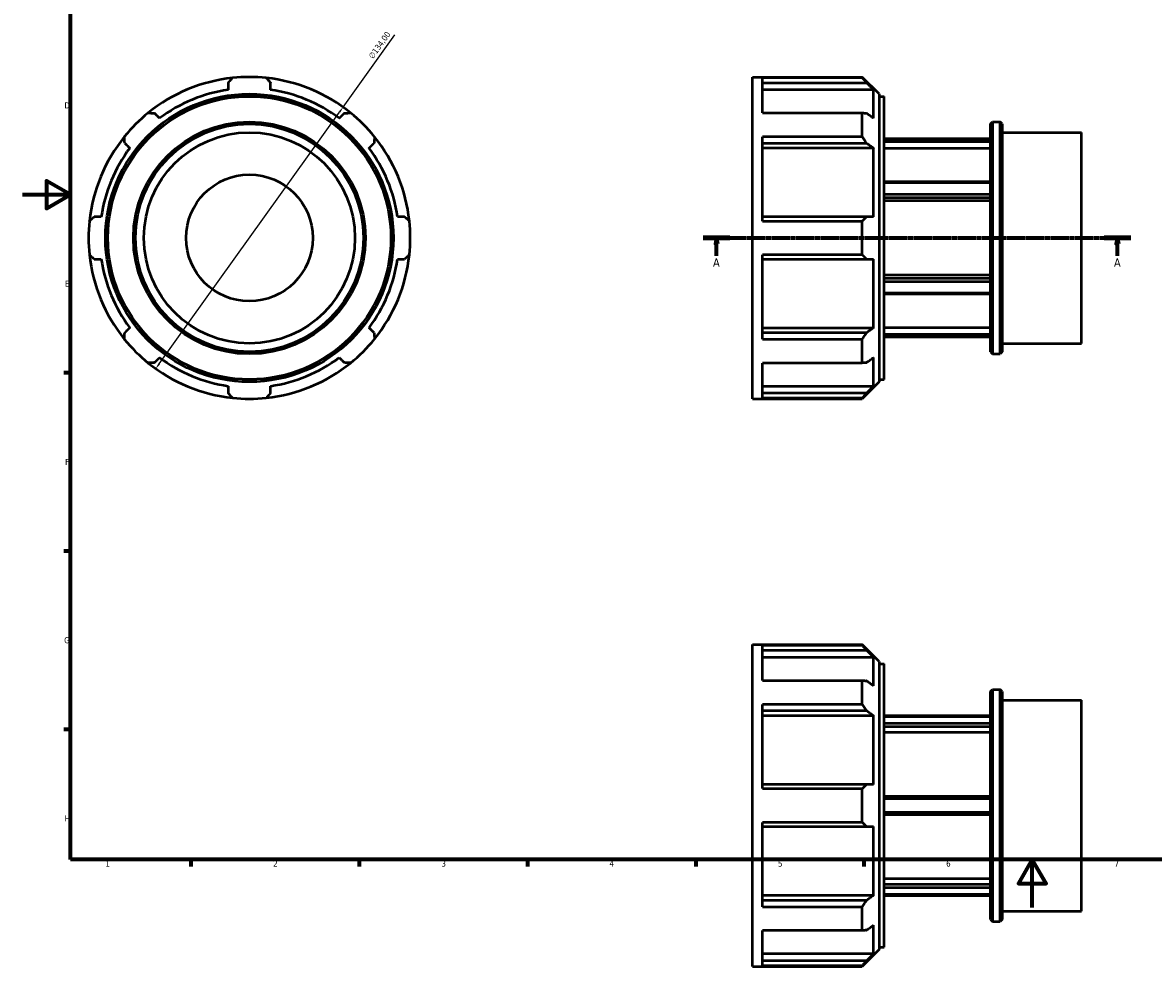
# Model space of a CAD drawing. Header units: millimetres. Extents: x -35 to 904, y -24 to 625.
# Tile 1 of 3: x 0 to 471, y -24 to 369. Entities that reach past the tile are written whole.
import ezdxf

# ---------------------------------------------------------------- set-up
doc = ezdxf.new("R2010")
doc.units = ezdxf.units.MM
doc.linetypes.add('CHAIN', pattern=[0.7087, 0.4724, -0.0591, 0.1181, -0.0591])
for name, color, linetype, lineweight in [('Border (ISO)', 7, 'Continuous', 70), ('Dimension (ISO)', 7, 'Continuous', 25), ('Section Line (ISO)', 7, 'CHAIN', 70), ('Visible (ISO)', 7, 'Continuous', 50)]:
    doc.layers.add(name, color=color, linetype=linetype, lineweight=lineweight)
doc.styles.add('Label Text (ISO)', font='tahoma.ttf')
doc.styles.add('Note Text (ISO)', font='tahoma.ttf')
doc.dimstyles.new('Default (ISO)', dxfattribs={"dimtxt": 2.5, "dimasz": 2.5, "dimexe": 3.175, "dimexo": 0, "dimgap": 0.762, "dimtad": 1, "dimrnd": 1e-08, "dimzin": 0, "dimtxsty": 'Note Text (ISO)', "dimcen": 0.09, "dimdle": 10, "dimclrd": 256, "dimclre": 256, "dimclrt": 256, "dimazin": 0, "dimtfac": 1.40208, "dimtmove": 0, "dimatfit": 3, "dimfxl": 1, "dimtolj": 1, "dimtzin": 0, "dimlwd": -1, "dimlwe": -1, "dimarcsym": 0})

# ---------------------------------------------------------------- blocks, each defined once
blk = doc.blocks.new('Borders Default Border')
at = {"layer": 'Border (ISO)'}
for p, q in [((20, 222.75), (17.1, 222.75)), ((20, 148.5), (17.1, 148.5)), ((20, 74.25), (17.1, 74.25)), ((70.08, 20), (70.08, 17.1)), ((140.17, 20), (140.17, 17.1)), ((210.25, 20), (210.25, 17.1)), ((280.33, 20), (280.33, 17.1)), ((350.42, 20), (350.42, 17.1))]:
    blk.add_line(p, q, dxfattribs=at)
at = {"layer": 'Border (ISO)', "flags": 128}
for points in [[(20, 20), (20, 574), (821, 574), (821, 20), (20, 20)], [(0, 297), (20, 297), (10, 302.77), (10, 291.23), (20, 297)], [(420.5, 0), (420.5, 20), (414.73, 10), (426.27, 10), (420.5, 20)]]:
    blk.add_lwpolyline(points, dxfattribs=at)
at = {"layer": 'Border (ISO)', "color": 232, "true_color": 0xca0064, "char_height": 2.5, "attachment_point": 7, "style": 'Note Text (ISO)'}
for s, insert in [('D', (17.43, 332.88)), ('E', (17.64, 258.63)), ('F', (17.7, 184.38)), ('G', (17.31, 110.08)), ('H', (17.44, 35.88)), ('1', (34.48, 17.1)), ('2', (104.37, 17.1)), ('3', (174.43, 17.05)), ('4', (244.42, 17.1)), ('5', (314.64, 17.05)), ('6', (384.66, 17.05)), ('7', (454.77, 17.1))]:
    blk.add_mtext(s, dxfattribs=dict(at, insert=insert))
blk = doc.blocks.new('2dTransSection0')
at = {"layer": 'Section Line (ISO)', "linetype": 'CHAIN'}
blk.add_line((283.48, 278.93), (461.58, 278.93), dxfattribs=at)
at = {"layer": 'Section Line (ISO)', "linetype": 'Continuous', "lineweight": 140}
for p, q in [((283.48, 278.93), (294.58, 278.93)), ((450.48, 278.93), (461.58, 278.93))]:
    blk.add_line(p, q, dxfattribs=at)
at = {"layer": 'Section Line (ISO)', "linetype": 'Continuous'}
for p, q in [((289.03, 278.93), (288.53, 276.43)), ((289.03, 276.43), (289.03, 278.93)), ((289.53, 276.43), (289.03, 278.93)), ((456.03, 278.93), (455.53, 276.43)), ((456.03, 276.43), (456.03, 278.93)), ((456.53, 276.43), (456.03, 278.93)), ((288.53, 276.43), (289.53, 276.43)), ((289.03, 271.46), (289.03, 276.43)), ((455.53, 276.43), (456.53, 276.43)), ((456.03, 271.46), (456.03, 276.43))]:
    blk.add_line(p, q, dxfattribs=at)
at = {"layer": 'Section Line (ISO)', "linetype": 'Continuous', "flags": 128}
for points in [[(289.53, 276.43), (289.03, 278.93), (288.53, 276.43), (289.53, 276.43)], [(456.53, 276.43), (456.03, 278.93), (455.53, 276.43), (456.53, 276.43)]]:
    blk.add_lwpolyline(points, dxfattribs=at)
at = {"layer": 'Section Line (ISO)'}
for points in [[(289.53, 276.43), (289.03, 278.93), (288.53, 276.43), (289.53, 276.43)], [(456.53, 276.43), (456.03, 278.93), (455.53, 276.43), (456.53, 276.43)]]:
    blk.add_solid(points, dxfattribs=at)
at = {"layer": 'Section Line (ISO)', "char_height": 3.5, "attachment_point": 7, "style": 'Label Text (ISO)'}
for insert in [(287.54, 266.93), (454.54, 266.93)]:
    blk.add_mtext('A', dxfattribs=dict(at, insert=insert))
blk = doc.blocks.new('*D11')
at = {"layer": 'Defpoints', "color": 0, "transparency": 16777216}
for p in [(133.48, 333.39), (55.44, 224.46)]:
    blk.add_point(p, dxfattribs=at)
at = {"layer": 'Dimension (ISO)', "transparency": 16777216}
for p, q in [((133.48, 333.39), (155.03, 363.48)), ((56.9, 226.49), (132.02, 331.36))]:
    blk.add_line(p, q, dxfattribs=at)
blk.add_arc((94.46, 278.93), 67, 51.6684, 83.9659, dxfattribs=at)
for points in [[(131.68, 331.6), (132.36, 331.12), (133.48, 333.39)], [(56.56, 226.74), (57.24, 226.25), (55.44, 224.46)]]:
    blk.add_solid(points, dxfattribs=at)
at = {"layer": 'Dimension (ISO)', "color": 232, "true_color": 0xca0064, "transparency": 16777216, "insert": (143.86, 354.72), "char_height": 2.5, "attachment_point": 1, "rotation": 54.3836, "style": 'Note Text (ISO)'}
blk.add_mtext('\\A1;∅134,00', dxfattribs=at)

msp = doc.modelspace()

# ---------------------------------------------------------------- linework, layer by layer
at = {"layer": 'Visible (ISO)'}
for p, q in [((304.031, 211.927), (304.031, 345.927)), ((304.031, 345.927), (349.745, 345.927)), ((349.745, 345.556), (308.141, 345.556)), ((308.141, 331.021), (308.141, 345.556)), ((349.745, 345.556), (349.745, 345.927)), ((356.776, 338.897), (349.745, 345.927)), ((308.141, 343.591), (351.488, 343.591)), ((354.435, 340.614), (308.141, 340.614)), ((354.435, 328.761), (354.435, 340.614)), ((356.776, 338.897), (356.776, 218.958)), ((356.776, 337.887), (358.831, 337.887)), ((358.831, 219.967), (358.831, 337.887)), ((308.141, 331.021), (349.745, 331.021)), ((349.745, 321.061), (349.745, 331.021)), ((403.081, 326.385), (403.96, 327.264)), ((403.081, 231.47), (403.081, 326.385)), ((403.96, 327.264), (403.96, 230.591)), ((403.96, 327.264), (407.152, 327.264)), ((407.152, 230.591), (407.152, 327.264)), ((408.031, 326.385), (407.152, 327.264)), ((408.031, 326.385), (408.031, 231.47)), ((349.745, 321.061), (308.141, 321.061)), ((308.141, 285.97), (308.141, 321.061)), ((408.031, 322.869), (441.031, 322.869)), ((441.031, 234.985), (441.031, 322.869)), ((308.141, 318.437), (351.488, 318.437)), ((354.435, 316.332), (308.141, 316.332)), ((354.435, 287.716), (354.435, 316.332)), ((403.081, 320.177), (358.831, 320.177)), ((403.081, 320.077), (358.831, 320.077)), ((358.831, 319.128), (403.081, 319.128)), ((403.081, 316.239), (358.831, 316.239)), ((403.081, 302.275), (358.831, 302.275)), ((358.831, 301.991), (403.081, 301.991)), ((403.081, 297.013), (358.831, 297.013)), ((358.831, 295.78), (403.081, 295.78)), ((403.081, 294.336), (358.831, 294.336)), ((351.488, 287.716), (308.141, 287.716)), ((308.141, 285.97), (349.745, 285.97)), ((349.745, 271.884), (349.745, 285.97)), ((349.745, 271.884), (308.141, 271.884)), ((308.141, 236.794), (308.141, 271.884)), ((308.141, 270.139), (351.488, 270.139)), ((354.435, 241.522), (354.435, 270.139)), ((358.831, 263.519), (403.081, 263.519)), ((403.081, 262.075), (358.831, 262.075)), ((358.831, 260.841), (403.081, 260.841)), ((403.081, 255.864), (358.831, 255.864)), ((358.831, 255.58), (403.081, 255.58)), ((308.141, 241.522), (354.435, 241.522)), ((358.831, 241.615), (403.081, 241.615)), ((351.488, 239.418), (308.141, 239.418)), ((308.141, 236.794), (349.745, 236.794)), ((349.745, 226.834), (349.745, 236.794)), ((403.081, 238.727), (358.831, 238.727)), ((358.831, 237.778), (403.081, 237.778)), ((403.081, 237.677), (358.831, 237.677)), ((403.081, 231.47), (403.96, 230.591)), ((408.031, 231.47), (407.152, 230.591)), ((408.031, 234.985), (441.031, 234.985)), ((349.745, 226.834), (308.141, 226.834)), ((308.141, 212.299), (308.141, 226.834)), ((354.435, 217.24), (354.435, 229.094)), ((403.96, 230.591), (407.152, 230.591)), ((308.141, 217.24), (354.435, 217.24)), ((356.776, 218.958), (349.745, 211.927)), ((356.776, 219.967), (358.831, 219.967)), ((351.488, 214.264), (308.141, 214.264)), ((308.141, 212.299), (349.745, 212.299)), ((349.745, 211.927), (349.745, 212.299)), ((304.031, 211.927), (349.745, 211.927)), ((304.031, -24.471), (304.031, 109.529)), ((304.031, 109.529), (349.745, 109.529)), ((349.745, 109.158), (308.141, 109.158)), ((308.141, 94.623), (308.141, 109.158)), ((349.745, 109.158), (349.745, 109.529)), ((356.776, 102.498), (349.745, 109.529)), ((308.141, 107.192), (351.488, 107.192)), ((354.435, 104.216), (308.141, 104.216)), ((354.435, 92.363), (354.435, 104.216)), ((356.776, 102.498), (356.776, -17.44)), ((356.776, 101.489), (358.831, 101.489)), ((358.831, -16.431), (358.831, 101.489)), ((308.141, 94.623), (349.745, 94.623)), ((349.745, 84.662), (349.745, 94.623)), ((403.081, 89.986), (403.96, 90.865)), ((403.081, -4.929), (403.081, 89.986)), ((403.96, 90.865), (403.96, -5.807)), ((403.96, 90.865), (407.152, 90.865)), ((407.152, -5.807), (407.152, 90.865)), ((408.031, 89.986), (407.152, 90.865)), ((408.031, 89.986), (408.031, -4.929)), ((408.031, 86.471), (441.031, 86.471)), ((441.031, -1.413), (441.031, 86.471)), ((349.745, 84.662), (308.141, 84.662)), ((308.141, 49.572), (308.141, 84.662)), ((308.141, 82.038), (351.488, 82.038)), ((354.435, 79.934), (308.141, 79.934)), ((354.435, 51.317), (354.435, 79.934)), ((358.831, 80.029), (403.081, 80.029)), ((358.831, 79.603), (403.081, 79.603)), ((403.081, 76.729), (358.831, 76.729)), ((358.831, 75.468), (403.081, 75.468)), ((403.081, 72.967), (358.831, 72.967)), ((351.488, 51.317), (308.141, 51.317)), ((308.141, 49.572), (349.745, 49.572)), ((349.745, 35.486), (349.745, 49.572)), ((403.081, 46.279), (358.831, 46.279)), ((358.831, 45.403), (403.081, 45.403)), ((403.081, 39.655), (358.831, 39.655)), ((358.831, 38.779), (403.081, 38.779)), ((349.745, 35.486), (308.141, 35.486)), ((308.141, 0.395), (308.141, 35.486)), ((308.141, 33.74), (351.488, 33.74)), ((354.435, 5.124), (354.435, 33.74)), ((358.831, 12.091), (403.081, 12.091)), ((403.081, 9.589), (358.831, 9.589)), ((308.141, 5.124), (354.435, 5.124)), ((358.831, 8.329), (403.081, 8.329)), ((403.081, 5.455), (358.831, 5.455)), ((358.831, 5.029), (403.081, 5.029)), ((351.488, 3.019), (308.141, 3.019)), ((308.141, 0.395), (349.745, 0.395)), ((349.745, -9.565), (349.745, 0.395)), ((408.031, -1.413), (441.031, -1.413)), ((354.435, -19.158), (354.435, -7.305)), ((403.081, -4.929), (403.96, -5.807)), ((403.96, -5.807), (407.152, -5.807)), ((408.031, -4.929), (407.152, -5.807)), ((349.745, -9.565), (308.141, -9.565)), ((308.141, -24.1), (308.141, -9.565)), ((356.776, -17.44), (349.745, -24.471)), ((356.776, -16.431), (358.831, -16.431)), ((308.141, -19.158), (354.435, -19.158)), ((351.488, -22.135), (308.141, -22.135)), ((304.031, -24.471), (349.745, -24.471)), ((308.141, -24.1), (349.745, -24.1)), ((349.745, -24.471), (349.745, -24.1))]:
    msp.add_line(p, q, dxfattribs=at)
for radius in [59.969, 58.96, 48.336, 47.457, 43.942, 26.365]:
    msp.add_circle((94.459, 278.927), radius, dxfattribs=at)
for radius, start, end in [(67, 96.03407, 128.96593), (67, 83.96593, 96.03407), (67, 51.03407, 83.96593), (62.31, 98.10821, 126.89179), (62.31, 53.10821, 81.89179), (67, 128.96593, 141.03407), (67, 38.96593, 51.03407), (67, 141.03407, 173.96593), (67, 6.03407, 38.96593), (62.31, 143.10821, 171.89179), (62.31, 8.10821, 36.89179), (67, 173.96593, 186.03407), (67, 353.96593, 6.03407), (67, 186.03407, 218.96593), (62.31, 188.10821, 216.89179), (62.31, 323.10821, 351.89179), (67, 321.03407, 353.96593), (67, 218.96593, 231.03407), (67, 308.96593, 321.03407), (67, 231.03407, 263.96593), (62.31, 233.10821, 261.89179), (67, 276.03407, 308.96593), (62.31, 278.10821, 306.89179), (67, 263.96593, 276.03407)]:
    msp.add_arc((94.459, 278.927), radius, start, end, dxfattribs=at)
for points, weights in [([(85.67, 343.591), (86.531, 344.561), (87.416, 345.556)], [1.00137929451, 1.00088709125, 1]), ([(101.502, 345.556), (102.386, 344.561), (103.247, 343.591)], [1, 1.00088709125, 1.00137929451]), ([(351.488, 343.591), (350.643, 344.561), (349.745, 345.556)], [1.00137929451, 1.00088709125, 1]), ([(85.67, 343.591), (85.67, 342.068), (85.67, 340.614)], [1.01093084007, 1.00842916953, 1.00538611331]), ([(103.247, 340.614), (103.247, 342.068), (103.247, 343.591)], [1.00538611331, 1.00842916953, 1.01093084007]), ([(351.488, 343.591), (352.996, 342.068), (354.435, 340.614)], [1.01093084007, 1.00842916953, 1.00538611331]), ([(52.325, 331.021), (53.654, 330.942), (54.949, 330.866)], [1, 1.00088709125, 1.00137929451]), ([(57.054, 328.761), (56.026, 329.789), (54.949, 330.866)], [1.00538611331, 1.00842916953, 1.01093084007]), ([(133.968, 330.866), (132.892, 329.789), (131.864, 328.761)], [1.01093084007, 1.00842916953, 1.00538611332]), ([(133.968, 330.866), (135.263, 330.942), (136.592, 331.021)], [1.00137929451, 1.00088709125, 1]), ([(349.745, 331.021), (350.643, 330.942), (351.488, 330.866)], [1, 1.00088709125, 1.00137929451]), ([(354.435, 328.761), (352.996, 329.789), (351.488, 330.866)], [1.00538611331, 1.00842916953, 1.01093084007]), ([(42.52, 318.437), (42.443, 319.732), (42.365, 321.061)], [1.00137929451, 1.00088709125, 1]), ([(146.552, 321.061), (146.474, 319.732), (146.397, 318.437)], [1, 1.00088709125, 1.00137929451]), ([(351.488, 318.437), (350.643, 319.732), (349.745, 321.061)], [1.00137929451, 1.00088709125, 1]), ([(42.52, 318.437), (43.597, 317.36), (44.625, 316.332)], [1.01093084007, 1.00842916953, 1.00538611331]), ([(144.292, 316.332), (145.32, 317.36), (146.397, 318.437)], [1.00538611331, 1.00842916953, 1.01093084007]), ([(351.488, 318.437), (352.996, 317.36), (354.435, 316.332)], [1.01093084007, 1.00842916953, 1.00538611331]), ([(27.83, 285.97), (28.825, 286.855), (29.795, 287.716)], [1, 1.00088709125, 1.00137929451]), ([(32.771, 287.716), (31.318, 287.716), (29.795, 287.716)], [1.00538611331, 1.00842916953, 1.01093084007]), ([(159.122, 287.716), (157.599, 287.716), (156.146, 287.716)], [1.01093084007, 1.00842916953, 1.00538611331]), ([(159.122, 287.716), (160.092, 286.855), (161.087, 285.97)], [1.00137929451, 1.00088709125, 1]), ([(349.745, 285.97), (350.643, 286.855), (351.488, 287.716)], [1, 1.00088709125, 1.00137929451]), ([(354.435, 287.716), (352.996, 287.716), (351.488, 287.716)], [1.00538611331, 1.00842916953, 1.01093084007]), ([(29.795, 270.139), (28.825, 271), (27.83, 271.884)], [1.00137929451, 1.00088709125, 1]), ([(29.795, 270.139), (31.318, 270.139), (32.771, 270.139)], [1.01093084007, 1.00842916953, 1.00538611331]), ([(156.146, 270.139), (157.599, 270.139), (159.122, 270.139)], [1.00538611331, 1.00842916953, 1.01093084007]), ([(161.087, 271.884), (160.092, 271), (159.122, 270.139)], [1, 1.00088709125, 1.00137929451]), ([(351.488, 270.139), (350.643, 271), (349.745, 271.884)], [1.00137929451, 1.00088709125, 1]), ([(351.488, 270.139), (352.996, 270.139), (354.435, 270.139)], [1.01093084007, 1.00842916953, 1.00538611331]), ([(44.625, 241.522), (43.597, 240.494), (42.52, 239.418)], [1.00538611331, 1.00842916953, 1.01093084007]), ([(146.397, 239.418), (145.32, 240.494), (144.292, 241.522)], [1.01093084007, 1.00842916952, 1.00538611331]), ([(354.435, 241.522), (352.996, 240.494), (351.488, 239.418)], [1.00538611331, 1.00842916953, 1.01093084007]), ([(42.365, 236.794), (42.443, 238.123), (42.52, 239.418)], [1, 1.00088709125, 1.00137929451]), ([(146.397, 239.418), (146.474, 238.123), (146.552, 236.794)], [1.00137929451, 1.00088709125, 1]), ([(349.745, 236.794), (350.643, 238.123), (351.488, 239.418)], [1, 1.00088709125, 1.00137929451]), ([(54.949, 226.989), (53.654, 226.912), (52.325, 226.834)], [1.00137929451, 1.00088709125, 1]), ([(54.949, 226.989), (56.026, 228.066), (57.054, 229.094)], [1.01093084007, 1.00842916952, 1.00538611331]), ([(131.864, 229.094), (132.892, 228.066), (133.968, 226.989)], [1.00538611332, 1.00842916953, 1.01093084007]), ([(136.592, 226.834), (135.263, 226.912), (133.968, 226.989)], [1, 1.00088709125, 1.00137929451]), ([(351.488, 226.989), (350.643, 226.912), (349.745, 226.834)], [1.00137929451, 1.00088709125, 1]), ([(351.488, 226.989), (352.996, 228.066), (354.435, 229.094)], [1.01093084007, 1.00842916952, 1.00538611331]), ([(85.67, 217.24), (85.67, 215.786), (85.67, 214.264)], [1.00538611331, 1.00842916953, 1.01093084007]), ([(103.247, 214.264), (103.247, 215.786), (103.247, 217.24)], [1.01093084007, 1.00842916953, 1.00538611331]), ([(354.435, 217.24), (352.996, 215.786), (351.488, 214.264)], [1.00538611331, 1.00842916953, 1.01093084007]), ([(87.416, 212.299), (86.531, 213.294), (85.67, 214.264)], [1, 1.00088709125, 1.00137929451]), ([(103.247, 214.264), (102.386, 213.294), (101.502, 212.299)], [1.00137929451, 1.00088709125, 1]), ([(349.745, 212.299), (350.643, 213.294), (351.488, 214.264)], [1, 1.00088709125, 1.00137929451]), ([(351.488, 107.192), (350.643, 108.162), (349.745, 109.158)], [1.00137929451, 1.00088709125, 1]), ([(351.488, 107.192), (352.996, 105.67), (354.435, 104.216)], [1.01093084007, 1.00842916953, 1.00538611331]), ([(349.745, 94.623), (350.643, 94.544), (351.488, 94.467)], [1, 1.00088709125, 1.00137929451]), ([(354.435, 92.363), (352.996, 93.39), (351.488, 94.467)], [1.00538611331, 1.00842916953, 1.01093084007]), ([(351.488, 82.038), (350.643, 83.333), (349.745, 84.662)], [1.00137929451, 1.00088709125, 1]), ([(351.488, 82.038), (352.996, 80.962), (354.435, 79.934)], [1.01093084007, 1.00842916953, 1.00538611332]), ([(349.745, 49.572), (350.643, 50.456), (351.488, 51.317)], [1, 1.00088709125, 1.00137929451]), ([(354.435, 51.317), (352.996, 51.317), (351.488, 51.317)], [1.00538611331, 1.00842916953, 1.01093084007]), ([(351.488, 33.74), (350.643, 34.602), (349.745, 35.486)], [1.00137929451, 1.00088709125, 1]), ([(351.488, 33.74), (352.996, 33.74), (354.435, 33.74)], [1.01093084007, 1.00842916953, 1.00538611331]), ([(354.435, 5.124), (352.996, 4.096), (351.488, 3.019)], [1.00538611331, 1.00842916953, 1.01093084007]), ([(349.745, 0.395), (350.643, 1.725), (351.488, 3.019)], [1, 1.00088709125, 1.00137929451]), ([(351.488, -9.41), (350.643, -9.486), (349.745, -9.565)], [1.00137929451, 1.00088709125, 1]), ([(351.488, -9.41), (352.996, -8.333), (354.435, -7.305)], [1.01093084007, 1.00842916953, 1.00538611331]), ([(349.745, -24.1), (350.643, -23.104), (351.488, -22.135)], [1, 1.00088709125, 1.00137929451]), ([(354.435, -19.158), (352.996, -20.612), (351.488, -22.135)], [1.00538611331, 1.00842916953, 1.01093084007])]:
    msp.add_rational_spline(points, weights, degree=2, dxfattribs=at)

# ---------------------------------------------------------------- block references
msp.add_blockref('Borders Default Border', (0, 0))
at = {"layer": 'Section Line (ISO)'}
msp.add_blockref('2dTransSection0', (0, 0), dxfattribs=at)

# ---------------------------------------------------------------- dimensions: what is measured, and where the dimension line sits
at = {"layer": 'Dimension (ISO)'}
dim = msp.add_diameter_dim_2p(p1=(55.441, 224.461), p2=(133.476, 333.394), dimstyle='Default (ISO)', override={"dimdec": 2, "dimlfac": 1, "dimtp": 0, "dimtm": 0, "dimtdec": 2, "dimatfit": 2}, dxfattribs=at)
dim.commit()
dim.dimension.update_dxf_attribs({"geometry": '*D11', "text_midpoint": (150.839, 357.631), "dimtype": 163})

doc.saveas('drawing.dxf')
